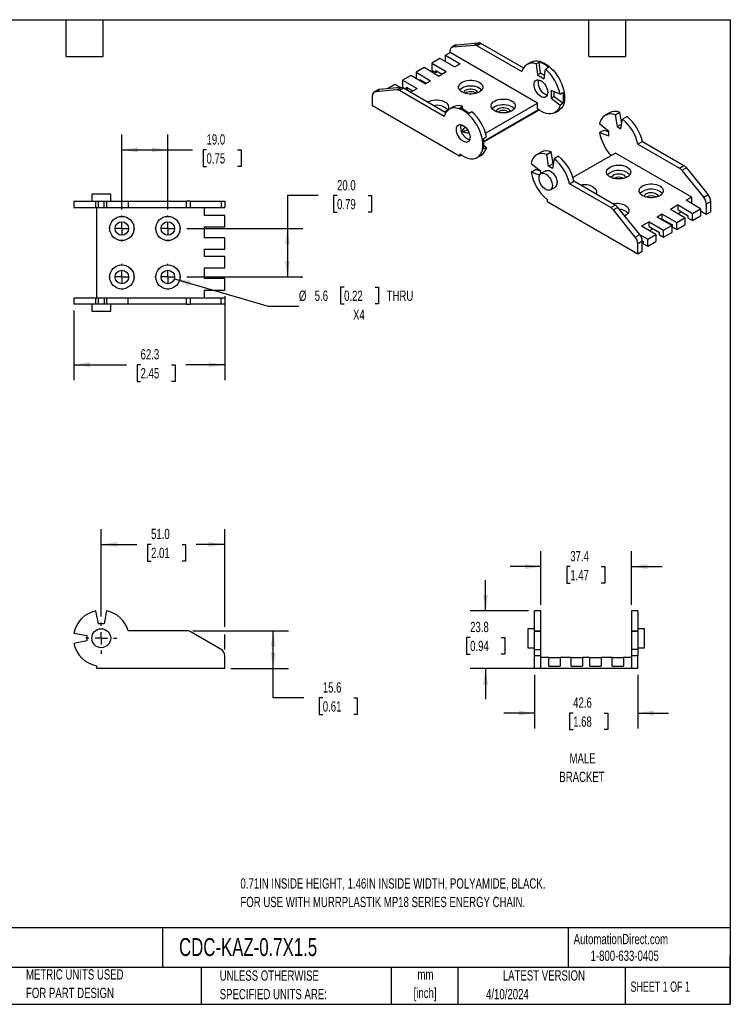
# Model space of a CAD drawing. Header units: millimetres. Extents: x 13 to 546, y 13 to 419.
# Tile 2 of 2: x 253 to 546, y 13 to 419. Entities that reach past the tile are written whole.
import ezdxf

# ---------------------------------------------------------------- set-up
doc = ezdxf.new("R2010")
doc.units = ezdxf.units.MM
doc.header["$LTSCALE"] = 2
doc.linetypes.add('CENTERX2', pattern=[20.32, 12.7, -2.54, 2.54, -2.54])
doc.layers.add('CENTER', color=40, linetype='CENTERX2')
doc.layers.add('DIMENSIONS', color=140, linetype='Continuous', lineweight=25)
doc.layers.add('TEXT', color=140, linetype='Continuous', lineweight=25)
doc.styles.add('SLDTEXTSTYLE0', font='TXT', dxfattribs={"width": 0.7})
doc.styles.add('SLDTEXTSTYLE1', font='TXT', dxfattribs={"width": 0.65})
doc.dimstyles.new('SLDDIMSTYLE0', dxfattribs={"dimtxt": 4.316016, "dimasz": 6.604, "dimexe": 0, "dimexo": 0.0625, "dimgap": 1.079004, "dimtad": 0, "dimtih": 1, "dimtoh": 1, "dimrnd": 1e-09, "dimzin": 12, "dimdsep": 46, "dimtxsty": 'SLDTEXTSTYLE0', "dimsah": 1, "dimcen": 0.09, "dimadec": 0, "dimazin": 3, "dimtfac": 1, "dimtofl": 0, "dimtmove": 0, "dimatfit": 3, "dimfxl": 0, "dimfrac": 2, "dimtolj": 1, "dimtzin": 12, "dimarcsym": 0})
doc.dimstyles.new('SLDDIMSTYLE1', dxfattribs={"dimtxt": 4.316016, "dimasz": 6.604, "dimexe": 0, "dimexo": 0.0625, "dimgap": 1.079004, "dimtad": 0, "dimtih": 1, "dimtoh": 1, "dimrnd": 1e-09, "dimzin": 4, "dimdsep": 46, "dimtxsty": 'SLDTEXTSTYLE0', "dimsah": 1, "dimcen": 0.09, "dimadec": 0, "dimazin": 1, "dimtfac": 1, "dimtofl": 0, "dimtmove": 0, "dimatfit": 3, "dimfxl": 0, "dimfrac": 2, "dimtolj": 1, "dimtzin": 12, "dimarcsym": 0})
doc.dimstyles.new('SLDDIMSTYLE2', dxfattribs={"dimtxt": 4.316016, "dimasz": 6.604, "dimexe": 0, "dimexo": 0.0625, "dimgap": 1.079004, "dimtad": 0, "dimtih": 1, "dimtoh": 1, "dimrnd": 1e-09, "dimzin": 12, "dimdsep": 46, "dimtxsty": 'SLDTEXTSTYLE0', "dimsah": 1, "dimcen": 0.09, "dimadec": 0, "dimazin": 3, "dimtfac": 1, "dimtmove": 0, "dimatfit": 0, "dimfxl": 0, "dimfrac": 2, "dimtolj": 1, "dimtzin": 12, "dimarcsym": 0})
doc.dimstyles.new('SLDDIMSTYLE4', dxfattribs={"dimtxt": 4.316016, "dimasz": 6.604, "dimexe": 0, "dimexo": 0.0625, "dimgap": 1.079004, "dimtad": 0, "dimtih": 1, "dimtoh": 1, "dimrnd": 1e-09, "dimzin": 12, "dimdsep": 46, "dimtxsty": 'SLDTEXTSTYLE0', "dimsah": 1, "dimcen": 0, "dimadec": 0, "dimazin": 3, "dimtfac": 1, "dimtofl": 0, "dimtmove": 0, "dimatfit": 3, "dimfxl": 0, "dimfrac": 2, "dimtolj": 1, "dimtzin": 12, "dimarcsym": 0})

# ---------------------------------------------------------------- blocks, each defined once
blk = doc.blocks.new('_D_1')
at = {"layer": 'DIMENSIONS'}
for p, q in [((324.1, 166.91), (363.65, 166.91)), ((357.3, 151.29), (357.3, 166.91)), ((339.84, 151.29), (363.65, 151.29)), ((357.3, 139.16), (357.3, 151.29)), ((370, 139.16), (357.3, 139.16)), ((377.78, 139.16), (376.33, 139.16)), ((376.33, 139.16), (376.33, 132.3)), ((390.6, 139.16), (392.05, 139.16)), ((392.05, 139.16), (392.05, 132.3)), ((376.33, 132.3), (377.78, 132.3)), ((392.05, 132.3), (390.6, 132.3))]:
    blk.add_line(p, q, dxfattribs=at)
for points in [[(357.3, 166.91), (356.28, 160.31), (358.31, 160.31)], [(357.3, 151.29), (358.31, 157.9), (356.28, 157.9)]]:
    blk.add_solid(points, dxfattribs=at)
at = {"layer": 'DIMENSIONS', "char_height": 4.233, "attachment_point": 1, "style": 'SLDTEXTSTYLE0'}
for s, insert in [('15.6', (377.78, 145.59)), ('0.61', (377.78, 137.76))]:
    blk.add_mtext(s, dxfattribs=dict(at, insert=insert))
blk = doc.blocks.new('_D_2')
at = {"layer": 'DIMENSIONS'}
for p, q in [((286.3, 172.77), (286.3, 208.88)), ((337.3, 168.44), (337.3, 208.88)), ((286.3, 202.53), (301, 202.53)), ((306.85, 202.53), (305.4, 202.53)), ((305.4, 202.53), (305.4, 195.67)), ((319.67, 202.53), (321.12, 202.53)), ((321.12, 202.53), (321.12, 195.67)), ((337.3, 202.53), (325.52, 202.53)), ((305.4, 195.67), (306.85, 195.67)), ((321.12, 195.67), (319.67, 195.67)), ((337.3, 159.1), (337.3, 165.39))]:
    blk.add_line(p, q, dxfattribs=at)
for points in [[(286.3, 202.53), (292.9, 201.52), (292.9, 203.55)], [(337.3, 202.53), (330.69, 203.55), (330.69, 201.52)]]:
    blk.add_solid(points, dxfattribs=at)
at = {"layer": 'DIMENSIONS', "char_height": 4.233, "attachment_point": 1, "style": 'SLDTEXTSTYLE0'}
for s, insert in [('51.0', (306.85, 208.96)), ('2.01', (306.85, 201.13))]:
    blk.add_mtext(s, dxfattribs=dict(at, insert=insert))
blk = doc.blocks.new('SW_CENTERMARKSYMBOL_1')
at = {"layer": 'CENTER', "color": 0}
for p, q in [((0, 5.08), (0, 6.44)), ((-5.08, 0), (-6.44, 0)), ((0, 0), (-2.54, 0)), ((0, 0), (0, 2.54)), ((0, 0), (0, -2.54)), ((0, 0), (2.54, 0)), ((5.08, 0), (6.44, 0)), ((0, -5.08), (0, -6.44))]:
    blk.add_line(p, q, dxfattribs=at)
blk = doc.blocks.new('_D_4')
at = {"layer": 'DIMENSIONS'}
for p, q in [((445.05, 175.09), (445.05, 187.79)), ((462.72, 175.09), (438.7, 175.09)), ((438.63, 164.13), (437.18, 164.13)), ((437.18, 164.13), (437.18, 157.27)), ((451.46, 164.13), (452.91, 164.13)), ((452.91, 164.13), (452.91, 157.27)), ((437.18, 157.27), (438.63, 157.27)), ((452.91, 157.27), (451.46, 157.27)), ((465.32, 151.29), (438.7, 151.29)), ((445.05, 151.29), (445.05, 138.59))]:
    blk.add_line(p, q, dxfattribs=at)
for points in [[(445.05, 175.09), (446.06, 181.69), (444.03, 181.69)], [(445.05, 151.29), (444.03, 144.69), (446.06, 144.69)]]:
    blk.add_solid(points, dxfattribs=at)
at = {"layer": 'DIMENSIONS', "char_height": 4.233, "attachment_point": 1, "style": 'SLDTEXTSTYLE0'}
for s, insert in [('23.8', (438.63, 170.56)), ('0.94', (438.63, 162.73))]:
    blk.add_mtext(s, dxfattribs=dict(at, insert=insert))
blk = doc.blocks.new('_D_5')
at = {"layer": 'DIMENSIONS'}
for p, q in [((467.86, 177.63), (467.86, 199.7)), ((505.26, 177.63), (505.26, 199.7)), ((467.86, 193.35), (455.16, 193.35)), ((479.99, 193.35), (478.54, 193.35)), ((478.54, 193.35), (478.54, 186.49)), ((492.81, 193.35), (494.26, 193.35)), ((494.26, 193.35), (494.26, 186.49)), ((505.26, 193.35), (517.96, 193.35)), ((478.54, 186.49), (479.99, 186.49)), ((494.26, 186.49), (492.81, 186.49))]:
    blk.add_line(p, q, dxfattribs=at)
for points in [[(467.86, 193.35), (461.25, 194.37), (461.25, 192.33)], [(505.26, 193.35), (511.86, 192.33), (511.86, 194.37)]]:
    blk.add_solid(points, dxfattribs=at)
at = {"layer": 'DIMENSIONS', "char_height": 4.233, "attachment_point": 1, "style": 'SLDTEXTSTYLE0'}
for s, insert in [('37.4', (479.99, 199.77)), ('1.47', (479.99, 191.95))]:
    blk.add_mtext(s, dxfattribs=dict(at, insert=insert))
blk = doc.blocks.new('_D_6')
at = {"layer": 'DIMENSIONS'}
for p, q in [((465.26, 148.75), (465.26, 126.57)), ((507.86, 148.75), (507.86, 126.57)), ((465.26, 132.92), (452.56, 132.92)), ((481.17, 132.92), (479.72, 132.92)), ((479.72, 132.92), (479.72, 126.06)), ((494, 132.92), (495.45, 132.92)), ((495.45, 132.92), (495.45, 126.06)), ((507.86, 132.92), (520.56, 132.92)), ((479.72, 126.06), (481.17, 126.06)), ((495.45, 126.06), (494, 126.06))]:
    blk.add_line(p, q, dxfattribs=at)
for points in [[(465.26, 132.92), (458.65, 133.93), (458.65, 131.9)], [(507.86, 132.92), (514.46, 131.9), (514.46, 133.93)]]:
    blk.add_solid(points, dxfattribs=at)
at = {"layer": 'DIMENSIONS', "char_height": 4.233, "attachment_point": 1, "style": 'SLDTEXTSTYLE0'}
for s, insert in [('42.6', (481.17, 139.34)), ('1.68', (481.17, 131.51))]:
    blk.add_mtext(s, dxfattribs=dict(at, insert=insert))
blk = doc.blocks.new('_D_10')
at = {"layer": 'DIMENSIONS'}
for p, q in [((294.8, 340.8), (294.8, 371.72)), ((313.8, 340.8), (313.8, 371.72)), ((294.8, 365.37), (313.8, 365.37)), ((313.8, 365.37), (323.91, 365.37)), ((329.76, 365.37), (328.31, 365.37)), ((328.31, 365.37), (328.31, 358.51)), ((342.59, 365.37), (344.04, 365.37)), ((344.04, 365.37), (344.04, 358.51)), ((328.31, 358.51), (329.76, 358.51)), ((344.04, 358.51), (342.59, 358.51))]:
    blk.add_line(p, q, dxfattribs=at)
for points in [[(294.8, 365.37), (301.4, 364.36), (301.4, 366.39)], [(313.8, 365.37), (307.19, 366.39), (307.19, 364.36)]]:
    blk.add_solid(points, dxfattribs=at)
at = {"layer": 'DIMENSIONS', "char_height": 4.233, "attachment_point": 1, "style": 'SLDTEXTSTYLE0'}
for s, insert in [('19.0', (329.76, 371.8)), ('0.75', (329.76, 363.97))]:
    blk.add_mtext(s, dxfattribs=dict(at, insert=insert))
blk = doc.blocks.new('_D_11')
at = {"layer": 'DIMENSIONS'}
for p, q in [((375.88, 346.47), (363.18, 346.47)), ((363.18, 346.47), (363.18, 332.92)), ((383.66, 346.47), (382.22, 346.47)), ((382.22, 346.47), (382.22, 339.61)), ((396.49, 346.47), (397.94, 346.47)), ((397.94, 346.47), (397.94, 339.61)), ((382.22, 339.61), (383.66, 339.61)), ((397.94, 339.61), (396.49, 339.61)), ((321.68, 332.92), (369.53, 332.92)), ((363.18, 332.92), (363.18, 312.92)), ((321.68, 312.92), (369.53, 312.92))]:
    blk.add_line(p, q, dxfattribs=at)
for points in [[(363.18, 332.92), (362.17, 326.32), (364.2, 326.32)], [(363.18, 312.92), (364.2, 319.53), (362.17, 319.53)]]:
    blk.add_solid(points, dxfattribs=at)
at = {"layer": 'DIMENSIONS', "char_height": 4.233, "attachment_point": 1, "style": 'SLDTEXTSTYLE0'}
for s, insert in [('20.0', (383.66, 352.89)), ('0.79', (383.66, 345.06))]:
    blk.add_mtext(s, dxfattribs=dict(at, insert=insert))
blk = doc.blocks.new('_D_15')
at = {"layer": 'DIMENSIONS'}
for p, q in [((337.3, 304.98), (337.3, 270.34)), ((275, 299.08), (275, 270.34)), ((275, 276.69), (296.67, 276.69)), ((302.52, 276.69), (301.07, 276.69)), ((301.07, 276.69), (301.07, 269.83)), ((315.34, 276.69), (316.79, 276.69)), ((316.79, 276.69), (316.79, 269.83)), ((337.3, 276.69), (321.19, 276.69)), ((301.07, 269.83), (302.52, 269.83)), ((316.79, 269.83), (315.34, 269.83))]:
    blk.add_line(p, q, dxfattribs=at)
for points in [[(275, 276.69), (281.6, 275.67), (281.6, 277.7)], [(337.3, 276.69), (330.69, 277.7), (330.69, 275.67)]]:
    blk.add_solid(points, dxfattribs=at)
at = {"layer": 'DIMENSIONS', "char_height": 4.233, "attachment_point": 1, "style": 'SLDTEXTSTYLE0'}
for s, insert in [('62.3', (302.52, 283.11)), ('2.45', (302.52, 275.28))]:
    blk.add_mtext(s, dxfattribs=dict(at, insert=insert))
blk = doc.blocks.new('_D_16')
at = {"layer": 'DIMENSIONS'}
for p, q in [((316.48, 312.14), (355.23, 300.86)), ((386.58, 308.68), (385.13, 308.68)), ((385.13, 308.68), (385.13, 301.82)), ((399.4, 308.68), (400.85, 308.68)), ((400.85, 308.68), (400.85, 301.82)), ((355.23, 300.86), (367.93, 300.86)), ((385.13, 301.82), (386.58, 301.82)), ((400.85, 301.82), (399.4, 301.82))]:
    blk.add_line(p, q, dxfattribs=at)
blk.add_solid([(316.48, 312.14), (322.54, 309.32), (323.11, 311.27)], dxfattribs=at)
at = {"layer": 'DIMENSIONS', "char_height": 4.233, "attachment_point": 1, "style": 'SLDTEXTSTYLE0'}
for s, insert in [('%%c', (367.93, 307.28)), ('5.6', (374.44, 307.28)), ('0.22', (386.58, 307.28)), ('THRU', (404.15, 307.28)), ('X4', (390.27, 299.45))]:
    blk.add_mtext(s, dxfattribs=dict(at, insert=insert))
blk = doc.blocks.new('SW_CENTERMARKSYMBOL_6')
at = {"layer": 'CENTER', "color": 0}
for p, q in [((0, 5.08), (0, 5.34)), ((-5.08, 0), (-5.34, 0)), ((0, 0), (-2.54, 0)), ((0, 0), (0, 2.54)), ((0, 0), (0, -2.54)), ((0, 0), (2.54, 0)), ((5.08, 0), (5.34, 0)), ((0, -5.08), (0, -5.34))]:
    blk.add_line(p, q, dxfattribs=at)
blk = doc.blocks.new('SW_CENTERMARKSYMBOL_7')
at = {"layer": 'CENTER', "color": 0}
for p, q in [((0, 5.08), (0, 5.34)), ((-5.08, 0), (-5.34, 0)), ((0, 0), (-2.54, 0)), ((0, 0), (0, 2.54)), ((0, 0), (0, -2.54)), ((0, 0), (2.54, 0)), ((5.08, 0), (5.34, 0)), ((0, -5.08), (0, -5.34))]:
    blk.add_line(p, q, dxfattribs=at)
blk = doc.blocks.new('SW_CENTERMARKSYMBOL_8')
at = {"layer": 'CENTER', "color": 0}
for p, q in [((0, 5.08), (0, 5.34)), ((-5.08, 0), (-5.34, 0)), ((0, 0), (-2.54, 0)), ((0, 0), (0, 2.54)), ((0, 0), (0, -2.54)), ((0, 0), (2.54, 0)), ((5.08, 0), (5.34, 0)), ((0, -5.08), (0, -5.34))]:
    blk.add_line(p, q, dxfattribs=at)
blk = doc.blocks.new('SW_CENTERMARKSYMBOL_9')
at = {"layer": 'CENTER', "color": 0}
for p, q in [((0, 5.08), (0, 5.34)), ((-5.08, 0), (-5.34, 0)), ((0, 0), (-2.54, 0)), ((0, 0), (0, 2.54)), ((0, 0), (0, -2.54)), ((0, 0), (2.54, 0)), ((5.08, 0), (5.34, 0)), ((0, -5.08), (0, -5.34))]:
    blk.add_line(p, q, dxfattribs=at)

msp = doc.modelspace()

# ---------------------------------------------------------------- linework, layer by layer
for p, q in [((432.676, 408.655), (431.014, 407.696)), ((431.453, 407.832), (433.115, 408.791)), ((431.453, 407.832), (440.435, 408.635)), ((433.115, 408.791), (442.097, 409.594)), ((440.435, 408.635), (442.097, 409.594)), ((443.158, 409.31), (441.496, 408.351)), ((441.496, 408.351), (460.02, 397.657)), ((443.158, 409.31), (460.672, 399.199)), ((426.115, 403.063), (422.791, 401.144)), ((432.125, 399.593), (426.115, 403.063)), ((428.448, 404.41), (430.393, 405.532)), ((428.448, 404.41), (434.459, 400.94)), ((428.448, 401.716), (428.448, 404.41)), ((430.393, 405.532), (430.393, 406.323)), ((466.455, 384.714), (430.393, 405.532)), ((419.609, 399.307), (416.286, 397.389)), ((425.62, 395.837), (419.609, 399.307)), ((422.791, 401.144), (428.802, 397.674)), ((422.791, 401.144), (422.791, 398.205)), ((432.125, 399.593), (434.459, 400.94)), ((463.782, 401.594), (462.12, 400.634)), ((465.925, 400.915), (467.162, 401.629)), ((465.925, 400.915), (466.49, 396.288)), ((467.728, 397.003), (467.162, 401.629)), ((469.248, 394.696), (469.814, 398.67)), ((471.051, 399.384), (469.814, 398.67)), ((414.094, 396.123), (410.77, 394.205)), ((420.104, 392.653), (414.094, 396.123)), ((416.286, 397.389), (422.296, 393.919)), ((416.286, 397.389), (416.286, 394.858)), ((417.912, 394.408), (420.528, 392.898)), ((417.912, 393.919), (417.912, 394.408)), ((422.791, 398.205), (424.418, 397.266)), ((424.418, 398.164), (427.034, 396.654)), ((424.418, 397.266), (424.418, 398.164)), ((424.418, 397.266), (425.196, 397.715)), ((425.62, 395.837), (428.802, 397.674)), ((467.728, 397.003), (466.49, 396.288)), ((466.49, 396.288), (469.248, 394.696)), ((469.436, 396.017), (467.728, 397.003)), ((399.386, 389.32), (401.048, 390.279)), ((410.03, 391.082), (401.048, 390.279)), ((407.588, 392.368), (404.506, 390.588)), ((409.844, 391.066), (407.588, 392.368)), ((408.368, 390.123), (410.03, 391.082)), ((411.09, 390.798), (409.429, 389.839)), ((410.77, 394.205), (416.781, 390.735)), ((410.77, 394.205), (410.77, 391.265)), ((410.77, 391.265), (412.397, 390.326)), ((428.604, 380.687), (411.09, 390.798)), ((412.397, 391.224), (415.013, 389.714)), ((412.397, 390.326), (412.397, 391.224)), ((412.397, 390.326), (413.175, 390.775)), ((413.99, 389.124), (416.781, 390.735)), ((418.266, 393.715), (418.69, 393.959)), ((420.104, 392.653), (422.296, 393.919)), ((398.325, 383.509), (398.325, 387.811)), ((400.609, 390.143), (398.947, 389.184)), ((408.368, 390.123), (399.386, 389.32)), ((427.952, 379.145), (409.429, 389.839)), ((475.765, 388.362), (472.041, 389.859)), ((472.041, 389.859), (472.041, 386.674)), ((472.041, 386.674), (473.279, 387.388)), ((472.041, 386.674), (475.765, 383.871)), ((473.279, 387.388), (473.279, 389.361)), ((473.279, 387.388), (477.003, 384.585)), ((475.765, 388.362), (477.003, 389.076)), ((434.034, 362.895), (398.325, 383.509)), ((431.714, 383.082), (430.053, 382.122)), ((434.282, 382.648), (435.519, 383.362)), ((435.674, 382.095), (435.519, 383.362)), ((444.993, 372.324), (466.455, 384.714)), ((466.455, 382.244), (466.455, 384.714)), ((477.003, 384.585), (475.765, 383.871)), ((439.408, 381.117), (438.171, 380.403)), ((466.933, 381.887), (444.304, 368.824)), ((444.318, 368.663), (467.066, 381.794)), ((473.619, 380.715), (475.281, 381.674)), ((496.202, 380.714), (494.364, 379.653)), ((498.558, 379.808), (500.396, 380.869)), ((498.558, 379.808), (499.318, 374.97)), ((500.396, 380.869), (501.156, 376.031)), ((500.909, 374.051), (501.631, 378.042)), ((503.47, 379.103), (501.631, 378.042)), ((495.941, 373.02), (492.125, 376.058)), ((499.318, 374.97), (501.156, 376.031)), ((499.318, 374.97), (500.909, 374.051)), ((501.156, 376.031), (501.257, 375.973)), ((444.122, 370.095), (445.36, 370.809)), ((492.132, 372.504), (493.97, 373.566)), ((492.132, 372.504), (495.941, 371.183)), ((493.97, 373.566), (495.941, 372.882)), ((495.941, 371.183), (495.941, 373.02)), ((445.36, 366.318), (444.122, 365.604)), ((445.36, 366.318), (444.339, 367.086)), ((509.778, 368.784), (507.94, 367.723)), ((507.94, 367.723), (525.049, 357.846)), ((509.778, 368.784), (526.888, 358.907)), ((434.284, 362.87), (434.998, 363.282)), ((434.388, 363.732), (434.388, 363.099)), ((434.866, 363.375), (434.388, 363.099)), ((441.552, 362.203), (443.213, 363.162)), ((467.918, 364.386), (466.08, 363.324)), ((470.274, 363.48), (472.112, 364.541)), ((471.034, 358.642), (470.274, 363.48)), ((472.872, 359.703), (472.112, 364.541)), ((473.347, 361.714), (472.625, 357.723)), ((475.185, 362.775), (473.347, 361.714)), ((498.699, 364.059), (481.112, 353.906)), ((530.165, 345.894), (498.699, 364.059)), ((463.84, 359.729), (467.657, 356.692)), ((471.034, 358.642), (472.872, 359.703)), ((472.625, 357.723), (471.034, 358.642)), ((472.972, 359.645), (472.872, 359.703)), ((525.049, 357.846), (526.888, 358.907)), ((527.948, 357.967), (526.11, 356.906)), ((527.948, 357.967), (536.954, 346.764)), ((463.848, 356.176), (465.686, 357.237)), ((467.329, 354.969), (463.848, 356.176)), ((467.657, 356.554), (465.686, 357.237)), ((467.657, 356.692), (467.657, 355.42)), ((469.879, 356.742), (467.899, 355.599)), ((497.992, 353.608), (497.948, 353.582)), ((526.11, 356.906), (535.115, 345.703)), ((471.799, 348.844), (473.779, 349.987)), ((479.656, 351.395), (481.494, 352.456)), ((496.765, 341.518), (479.656, 351.395)), ((498.603, 342.579), (481.494, 352.456)), ((282.396, 347.024), (282.396, 344.224)), ((290.196, 347.024), (282.396, 347.024)), ((290.196, 344.224), (290.196, 347.024)), ((511.427, 345.852), (511.383, 345.826)), ((530.165, 345.894), (527.832, 344.547)), ((530.165, 343.2), (530.165, 345.894)), ((536.954, 346.764), (535.115, 345.703)), ((274.998, 344.224), (274.998, 341.624)), ((274.998, 344.224), (284.096, 344.224)), ((274.998, 341.624), (284.096, 341.624)), ((284.096, 341.624), (284.096, 344.224)), ((284.096, 344.224), (285.171, 344.224)), ((284.096, 341.624), (285.171, 341.624)), ((284.296, 341.624), (284.296, 304.224)), ((285.171, 341.624), (285.171, 344.224)), ((285.171, 344.224), (287.421, 344.224)), ((285.171, 341.624), (287.421, 341.624)), ((287.421, 341.624), (287.421, 344.224)), ((287.421, 344.224), (288.443, 344.224)), ((287.421, 341.624), (288.443, 341.624)), ((288.443, 344.224), (288.443, 341.624)), ((288.443, 344.224), (297.365, 344.224)), ((288.443, 341.624), (297.365, 341.624)), ((297.365, 344.224), (297.365, 341.624)), ((297.365, 344.224), (321.561, 344.224)), ((297.365, 341.624), (321.561, 341.624)), ((321.561, 341.624), (321.561, 344.224)), ((323.061, 344.224), (321.561, 344.224)), ((321.561, 341.624), (323.061, 341.624)), ((323.061, 344.224), (323.061, 341.624)), ((323.061, 344.224), (335.796, 344.224)), ((323.061, 341.624), (335.796, 341.624)), ((328.796, 341.624), (328.796, 338.324)), ((335.796, 344.224), (335.796, 341.624)), ((335.796, 344.224), (337.296, 344.224)), ((335.796, 341.624), (337.296, 341.624)), ((337.296, 344.224), (337.296, 341.624)), ((470.415, 344.934), (470.415, 344.383)), ((507.892, 322.34), (470.768, 343.77)), ((496.765, 341.518), (498.603, 342.579)), ((499.664, 341.639), (497.826, 340.577)), ((508.669, 330.436), (499.664, 341.639)), ((524.509, 342.628), (521.327, 340.791)), ((524.509, 342.628), (530.519, 339.158)), ((524.509, 340.587), (524.509, 342.628)), ((533.842, 341.077), (527.832, 344.547)), ((538.014, 344.031), (536.176, 342.969)), ((536.176, 342.969), (536.176, 338.668)), ((538.014, 339.729), (538.014, 344.031)), ((337.296, 338.324), (328.796, 338.324)), ((337.296, 333.624), (337.296, 338.324)), ((506.831, 329.375), (497.826, 340.577)), ((518.003, 338.873), (515.882, 337.648)), ((521.892, 334.178), (515.882, 337.648)), ((518.003, 338.873), (524.014, 335.403)), ((518.003, 336.831), (518.003, 338.873)), ((527.337, 337.321), (521.327, 340.791)), ((524.014, 335.403), (527.337, 337.321)), ((524.509, 340.587), (528.751, 338.137)), ((525.994, 339.729), (524.58, 338.913)), ((527.337, 337.321), (527.337, 334.382)), ((528.751, 337.239), (528.751, 338.137)), ((530.519, 339.158), (533.842, 341.077)), ((530.519, 336.219), (530.519, 339.158)), ((530.519, 336.219), (533.842, 338.137)), ((533.842, 341.077), (533.842, 338.137)), ((536.176, 338.668), (533.842, 340.015)), ((538.014, 339.729), (536.176, 338.668)), ((328.796, 333.624), (337.296, 333.624)), ((328.796, 333.624), (328.796, 329.124)), ((512.558, 335.729), (509.377, 333.892)), ((515.387, 330.423), (509.377, 333.892)), ((512.558, 335.729), (518.569, 332.26)), ((512.558, 333.688), (512.558, 335.729)), ((512.558, 333.688), (516.801, 331.239)), ((518.003, 336.831), (522.246, 334.382)), ((518.569, 332.26), (521.892, 334.178)), ((519.488, 335.974), (519.135, 335.77)), ((521.892, 334.178), (521.892, 331.239)), ((522.246, 333.484), (522.246, 334.382)), ((522.246, 333.484), (524.014, 332.463)), ((524.014, 332.463), (524.014, 335.403)), ((524.014, 332.463), (527.337, 334.382)), ((528.751, 337.239), (530.519, 336.219)), ((506.831, 329.375), (508.669, 330.436)), ((508.628, 330.487), (512.064, 328.504)), ((512.064, 328.504), (515.387, 330.423)), ((514.044, 332.831), (512.63, 332.014)), ((515.387, 330.423), (515.387, 327.483)), ((516.801, 330.341), (516.801, 331.239)), ((516.801, 330.341), (518.569, 329.32)), ((518.569, 329.32), (518.569, 332.26)), ((518.569, 329.32), (521.892, 331.239)), ((337.296, 329.124), (328.796, 329.124)), ((337.296, 324.424), (337.296, 329.124)), ((509.73, 327.703), (507.892, 326.641)), ((507.892, 322.34), (507.892, 326.641)), ((509.728, 327.811), (510.296, 327.483)), ((509.73, 323.401), (509.73, 327.703)), ((510.296, 326.585), (510.296, 327.483)), ((510.296, 326.585), (512.064, 325.565)), ((512.064, 325.565), (512.064, 328.504)), ((512.064, 325.565), (515.387, 327.483)), ((328.796, 324.424), (337.296, 324.424)), ((328.796, 324.424), (328.796, 321.424)), ((337.296, 321.424), (328.796, 321.424)), ((337.296, 316.724), (337.296, 321.424)), ((509.73, 323.401), (507.892, 322.34)), ((328.796, 316.724), (337.296, 316.724)), ((328.796, 316.724), (328.796, 312.224)), ((337.296, 312.224), (328.796, 312.224)), ((337.296, 307.524), (337.296, 312.224)), ((328.796, 307.524), (337.296, 307.524)), ((328.796, 307.524), (328.796, 304.224)), ((274.998, 304.224), (274.998, 301.624)), ((284.096, 304.224), (274.998, 304.224)), ((284.096, 301.624), (274.998, 301.624)), ((282.396, 301.624), (282.396, 298.824)), ((284.096, 301.624), (284.096, 304.224)), ((285.171, 304.224), (284.096, 304.224)), ((285.171, 301.624), (284.096, 301.624)), ((285.171, 301.624), (285.171, 304.224)), ((287.421, 304.224), (285.171, 304.224)), ((287.421, 301.624), (285.171, 301.624)), ((287.421, 304.224), (287.421, 301.624)), ((288.443, 304.224), (287.421, 304.224)), ((288.443, 301.624), (287.421, 301.624)), ((288.443, 304.224), (288.443, 301.624)), ((297.365, 304.224), (288.443, 304.224)), ((297.365, 301.624), (288.443, 301.624)), ((290.196, 298.824), (290.196, 301.624)), ((297.365, 301.624), (297.365, 304.224)), ((321.561, 304.224), (297.365, 304.224)), ((321.561, 301.624), (297.365, 301.624)), ((321.561, 301.624), (321.561, 304.224)), ((323.061, 304.224), (321.561, 304.224)), ((321.561, 301.624), (323.061, 301.624)), ((323.061, 304.224), (323.061, 301.624)), ((335.796, 304.224), (323.061, 304.224)), ((335.796, 301.624), (323.061, 301.624)), ((335.796, 301.624), (335.796, 304.224)), ((337.296, 304.224), (335.796, 304.224)), ((337.296, 301.624), (335.796, 301.624)), ((337.296, 304.224), (337.296, 301.624)), ((282.396, 298.824), (290.196, 298.824)), ((285.171, 169.693), (284.096, 175.08)), ((288.443, 175.091), (287.421, 169.693)), ((467.858, 175.091), (465.258, 175.091)), ((465.258, 166.913), (465.258, 175.091)), ((467.858, 166.913), (467.858, 175.091)), ((507.858, 175.091), (505.258, 175.091)), ((505.258, 175.091), (505.258, 166.913)), ((507.858, 175.091), (507.858, 166.913)), ((287.421, 169.693), (285.171, 169.693)), ((321.561, 166.913), (297.365, 166.913)), ((465.258, 167.693), (462.458, 167.693)), ((462.458, 167.693), (462.458, 163.793)), ((465.258, 166.913), (467.858, 166.913)), ((465.258, 166.913), (465.258, 166.511)), ((467.858, 166.511), (467.858, 166.913)), ((505.258, 166.913), (507.858, 166.913)), ((505.258, 166.913), (505.258, 166.511)), ((510.658, 167.693), (507.858, 167.693)), ((507.858, 166.511), (507.858, 166.913)), ((510.658, 159.893), (510.658, 167.693)), ((274.998, 165.939), (280.396, 164.918)), ((280.396, 162.668), (275.009, 161.593)), ((280.396, 164.918), (280.396, 162.668)), ((335.796, 159.159), (323.061, 166.511)), ((462.458, 163.793), (462.458, 159.893)), ((467.858, 166.511), (465.258, 166.511)), ((465.258, 159.159), (465.258, 166.511)), ((467.858, 159.159), (467.858, 166.511)), ((507.858, 166.511), (505.258, 166.511)), ((505.258, 166.511), (505.258, 159.159)), ((507.858, 166.511), (507.858, 159.159)), ((462.458, 159.893), (465.258, 159.893)), ((465.258, 159.159), (467.858, 159.159)), ((465.258, 156.561), (465.258, 159.159)), ((467.858, 156.561), (467.858, 159.159)), ((507.858, 159.159), (505.258, 159.159)), ((505.258, 159.159), (505.258, 156.561)), ((507.858, 159.893), (510.658, 159.893)), ((507.858, 159.159), (507.858, 156.561)), ((337.296, 151.293), (337.296, 156.561)), ((467.858, 156.561), (465.258, 156.561)), ((465.258, 151.293), (465.258, 156.561)), ((467.858, 151.293), (467.858, 156.561)), ((471.158, 155.893), (467.858, 155.893)), ((471.158, 152.293), (471.158, 155.893)), ((471.158, 155.893), (475.858, 155.893)), ((475.858, 155.893), (475.858, 152.293)), ((480.358, 155.893), (475.858, 155.893)), ((480.358, 152.293), (480.358, 155.893)), ((480.358, 155.893), (485.058, 155.893)), ((485.058, 155.893), (485.058, 152.293)), ((488.058, 155.893), (485.058, 155.893)), ((488.058, 152.293), (488.058, 155.893)), ((488.058, 155.893), (492.758, 155.893)), ((492.758, 155.893), (492.758, 152.293)), ((497.258, 155.893), (492.758, 155.893)), ((497.258, 152.293), (497.258, 155.893)), ((497.258, 155.893), (501.958, 155.893)), ((501.958, 155.893), (501.958, 152.293)), ((505.258, 155.893), (501.958, 155.893)), ((505.258, 156.561), (505.258, 151.293)), ((507.858, 156.561), (505.258, 156.561)), ((507.858, 151.293), (507.858, 156.561)), ((284.296, 152.468), (284.296, 151.793)), ((337.296, 151.293), (284.796, 151.293)), ((467.858, 151.293), (465.258, 151.293)), ((505.258, 151.293), (467.858, 151.293)), ((471.158, 152.293), (475.858, 152.293)), ((480.358, 152.293), (485.058, 152.293)), ((488.058, 152.293), (492.758, 152.293)), ((497.258, 152.293), (501.958, 152.293)), ((507.858, 151.293), (505.258, 151.293))]:
    msp.add_line(p, q)
at = {"flags": 128}
for points in [[(432.676, 408.655), (432.884, 408.746), (433.115, 408.791)], [(463.782, 401.594), (464.115, 401.765), (464.851, 402.015), (465.649, 402.126), (466.499, 402.097), (467.389, 401.929), (468.308, 401.623), (469.244, 401.184), (470.183, 400.618), (471.113, 399.932), (472.022, 399.135), (472.898, 398.237), (473.729, 397.252), (474.505, 396.192), (475.213, 395.071), (475.846, 393.904), (476.395, 392.707), (476.852, 391.495), (477.211, 390.286), (477.468, 389.094), (477.619, 387.936), (477.662, 386.828), (477.597, 385.784), (477.424, 384.817), (477.145, 383.942), (476.765, 383.17), (476.289, 382.51), (475.722, 381.972), (475.281, 381.674)], [(465.041, 392.308), (465.095, 392.913), (465.256, 393.433), (465.518, 393.847), (465.869, 394.139), (466.298, 394.298), (466.787, 394.317), (467.318, 394.197), (467.869, 393.941), (468.421, 393.56), (468.952, 393.067), (469.441, 392.483), (469.869, 391.83), (470.221, 391.132), (470.482, 390.416), (470.643, 389.71), (470.698, 389.042), (470.643, 388.436), (470.482, 387.916), (470.221, 387.503), (469.869, 387.211), (469.441, 387.052), (468.952, 387.032), (468.421, 387.153), (467.869, 387.409), (467.318, 387.79), (466.787, 388.282), (466.298, 388.866), (465.869, 389.52), (465.518, 390.218), (465.256, 390.933), (465.095, 391.639), (465.041, 392.308)], [(466.881, 394.306), (466.757, 393.873), (466.703, 393.267)], [(401.048, 390.279), (400.817, 390.234), (400.609, 390.143)], [(435.342, 389.204), (434.782, 389.59), (434.346, 390.025), (434.048, 390.498), (433.897, 390.994), (433.897, 391.497), (434.048, 391.992), (434.346, 392.465), (434.782, 392.901), (435.342, 393.286), (436.01, 393.61), (436.765, 393.861), (437.584, 394.033), (438.442, 394.121), (439.314, 394.121), (440.172, 394.033), (440.991, 393.861), (441.746, 393.61), (442.413, 393.286), (442.974, 392.901), (443.41, 392.465), (443.708, 391.992), (443.859, 391.497), (443.859, 390.994), (443.708, 390.498), (443.41, 390.025), (442.974, 389.59), (442.413, 389.204), (441.746, 388.881), (440.991, 388.629), (440.172, 388.457), (439.314, 388.37), (438.442, 388.37), (437.584, 388.457), (436.765, 388.629), (436.01, 388.881), (435.342, 389.204)], [(434.287, 390.102), (434.346, 390.179), (434.782, 390.614), (435.342, 391), (436.01, 391.323), (436.765, 391.575), (437.584, 391.747), (438.442, 391.834), (439.314, 391.834), (440.172, 391.747), (440.991, 391.575), (441.746, 391.323), (442.413, 391), (442.974, 390.614), (443.41, 390.179), (443.469, 390.102)], [(436.084, 388.851), (436.079, 389.006), (436.173, 389.377), (436.413, 389.726), (436.786, 390.033), (437.272, 390.283), (437.844, 390.461), (438.472, 390.558), (439.122, 390.569), (439.759, 390.493), (440.348, 390.335), (440.858, 390.102)], [(448.777, 381.448), (448.217, 381.834), (447.781, 382.269), (447.483, 382.742), (447.332, 383.238), (447.332, 383.741), (447.483, 384.236), (447.781, 384.709), (448.217, 385.145), (448.777, 385.53), (449.445, 385.854), (450.2, 386.105), (451.019, 386.277), (451.877, 386.365), (452.749, 386.365), (453.607, 386.277), (454.426, 386.105), (455.181, 385.854), (455.849, 385.53), (456.409, 385.145), (456.845, 384.709), (457.143, 384.236), (457.294, 383.741), (457.294, 383.238), (457.143, 382.742), (456.845, 382.269), (456.409, 381.834), (455.849, 381.448), (455.181, 381.125), (454.426, 380.873), (453.607, 380.701), (452.749, 380.614), (451.877, 380.614), (451.019, 380.701), (450.2, 380.873), (449.445, 381.125), (448.777, 381.448)], [(421.064, 385.04), (421.2, 385.122), (421.868, 385.445), (422.623, 385.697), (423.442, 385.869), (424.3, 385.956), (425.172, 385.956), (426.03, 385.869), (426.849, 385.697), (427.604, 385.445), (428.271, 385.122), (428.832, 384.737), (429.267, 384.301), (429.565, 383.828), (429.717, 383.333), (429.717, 382.829), (429.565, 382.334), (429.267, 381.861), (428.832, 381.425), (428.271, 381.04), (428.13, 380.961)], [(425.85, 382.278), (426.206, 382.17), (426.716, 381.938)], [(434.388, 363.732), (435.321, 363.067), (436.26, 362.523), (437.193, 362.108), (438.108, 361.827), (438.992, 361.684), (439.833, 361.68), (440.621, 361.817), (441.344, 362.092), (441.993, 362.501), (442.56, 363.039), (443.036, 363.698), (443.416, 364.471), (443.695, 365.346), (443.868, 366.312), (443.933, 367.357), (443.89, 368.465), (443.739, 369.623), (443.482, 370.814), (443.123, 372.024), (442.666, 373.236), (442.117, 374.433), (441.484, 375.6), (440.776, 376.721), (440, 377.781), (439.169, 378.766), (438.293, 379.663), (437.384, 380.46), (436.454, 381.147), (435.515, 381.713), (434.579, 382.152), (433.66, 382.458), (432.77, 382.626), (431.92, 382.655), (431.122, 382.544), (430.386, 382.294), (429.723, 381.909), (429.141, 381.394), (428.647, 380.756), (428.249, 380.003), (427.952, 379.145)], [(447.722, 382.346), (447.781, 382.423), (448.217, 382.859), (448.777, 383.244), (449.445, 383.567), (450.2, 383.819), (451.019, 383.991), (451.877, 384.078), (452.749, 384.078), (453.607, 383.991), (454.426, 383.819), (455.181, 383.567), (455.849, 383.244), (456.409, 382.859), (456.845, 382.423), (456.904, 382.346)], [(449.519, 381.095), (449.514, 381.25), (449.608, 381.621), (449.848, 381.97), (450.221, 382.278), (450.707, 382.527), (451.279, 382.705), (451.907, 382.802), (452.557, 382.813), (453.194, 382.737), (453.783, 382.579), (454.293, 382.346)], [(475.765, 383.871), (475.488, 382.994), (475.109, 382.219), (474.633, 381.557), (474.066, 381.017), (473.417, 380.607), (472.694, 380.331), (471.906, 380.193), (471.064, 380.195), (470.179, 380.338), (469.264, 380.619), (468.329, 381.034), (467.389, 381.578), (466.455, 382.244)], [(426.716, 381.938), (427.119, 381.643), (427.305, 381.438)], [(438.63, 370.53), (438.576, 369.924), (438.415, 369.404), (438.154, 368.99), (437.802, 368.699), (437.373, 368.54), (436.884, 368.52), (436.354, 368.641), (435.802, 368.897), (435.25, 369.278), (434.72, 369.77), (434.231, 370.354), (433.802, 371.008), (433.45, 371.706), (433.189, 372.421), (433.028, 373.127), (432.974, 373.795), (433.028, 374.401), (433.189, 374.921), (433.45, 375.335), (433.802, 375.627), (434.231, 375.786), (434.72, 375.805), (435.25, 375.685), (435.802, 375.429), (436.354, 375.048), (436.884, 374.555), (437.373, 373.971), (437.802, 373.318), (438.154, 372.62), (438.415, 371.904), (438.576, 371.198), (438.63, 370.53)], [(434.651, 375.089), (435.303, 375.403), (435.627, 375.524)], [(503.508, 358.262), (504.068, 357.877), (504.504, 357.441), (504.802, 356.968), (504.953, 356.473), (504.953, 355.97), (504.802, 355.474), (504.504, 355.001), (504.068, 354.566), (503.508, 354.18), (502.84, 353.857), (502.085, 353.605), (501.266, 353.433), (500.408, 353.346), (499.536, 353.346), (498.678, 353.433), (497.859, 353.605), (497.104, 353.857), (496.436, 354.18), (495.876, 354.566), (495.44, 355.001), (495.142, 355.474), (494.991, 355.97), (494.991, 356.473), (495.142, 356.968), (495.44, 357.441), (495.876, 357.877), (496.436, 358.262), (497.104, 358.586), (497.859, 358.837), (498.678, 359.009), (499.536, 359.097), (500.408, 359.097), (501.266, 359.009), (502.085, 358.837), (502.84, 358.586), (503.508, 358.262)], [(472.607, 350.63), (472.554, 350.039), (472.397, 349.532), (472.142, 349.129), (471.799, 348.844), (471.381, 348.69), (470.905, 348.671), (470.387, 348.788), (469.849, 349.037), (469.311, 349.409), (468.794, 349.889), (468.317, 350.459), (467.899, 351.096), (467.556, 351.776), (467.301, 352.474), (467.145, 353.162), (467.092, 353.814), (467.145, 354.405), (467.301, 354.911), (467.556, 355.315), (467.899, 355.599), (468.317, 355.754), (468.794, 355.773), (469.311, 355.656), (469.849, 355.406), (470.387, 355.035), (470.905, 354.555), (471.381, 353.985), (471.799, 353.348), (472.142, 352.667), (472.397, 351.97), (472.554, 351.282), (472.607, 350.63)], [(469.879, 356.742), (470.297, 356.897), (470.774, 356.916), (471.291, 356.799), (471.829, 356.549), (472.367, 356.178), (472.884, 355.698), (473.361, 355.128), (473.779, 354.491), (474.122, 353.81), (474.377, 353.113), (474.534, 352.425), (474.587, 351.773)], [(497.992, 355.078), (498.502, 355.311), (499.091, 355.469), (499.728, 355.545), (500.378, 355.534), (501.006, 355.437), (501.578, 355.259), (502.064, 355.01), (502.437, 354.702), (502.677, 354.353), (502.771, 353.982), (502.766, 353.827)], [(489.365, 350.098), (489.926, 349.713), (490.361, 349.277), (490.659, 348.804), (490.811, 348.309), (490.811, 347.806), (490.659, 347.31), (490.603, 347.198)], [(516.943, 350.506), (517.503, 350.121), (517.939, 349.685), (518.237, 349.212), (518.388, 348.717), (518.388, 348.214), (518.237, 347.718), (517.939, 347.246), (517.503, 346.81), (516.943, 346.424), (516.275, 346.101), (515.52, 345.849), (514.701, 345.677), (513.843, 345.59), (512.971, 345.59), (512.113, 345.677), (511.294, 345.849), (510.539, 346.101), (509.871, 346.424), (509.311, 346.81), (508.875, 347.246), (508.577, 347.718), (508.426, 348.214), (508.426, 348.717), (508.577, 349.212), (508.875, 349.685), (509.311, 350.121), (509.871, 350.506), (510.539, 350.83), (511.294, 351.081), (512.113, 351.253), (512.971, 351.341), (513.843, 351.341), (514.701, 351.253), (515.52, 351.081), (516.275, 350.83), (516.943, 350.506)], [(511.427, 347.322), (511.937, 347.555), (512.526, 347.713), (513.163, 347.789), (513.813, 347.778), (514.441, 347.681), (515.013, 347.503), (515.499, 347.254), (515.872, 346.946), (516.112, 346.597), (516.206, 346.226), (516.201, 346.072)], [(502.8, 342.342), (503.361, 341.957), (503.796, 341.521), (504.095, 341.048), (504.246, 340.553), (504.246, 340.05), (504.095, 339.554), (503.796, 339.081), (503.361, 338.646), (502.8, 338.26), (502.506, 338.103)]]:
    msp.add_lwpolyline(points, dxfattribs=at)
for centre, radius in [((294.796, 332.924), 5), ((313.796, 332.924), 5), ((294.796, 332.924), 2.8), ((313.796, 332.924), 2.8), ((294.796, 312.924), 5), ((313.796, 312.924), 5), ((294.796, 312.924), 2.8), ((313.796, 312.924), 2.8), ((286.296, 163.793), 3.9)]:
    msp.add_circle(centre, radius)
for centre, radius, start, end in [((431.695, 406.535), 1.319, 100.54678, 189.25188), ((440.511, 406.796), 1.841, 57.65072, 92.35776), ((442.173, 407.755), 1.841, 57.65072, 92.35776), ((464.367, 396.757), 4.44, 69.4616, 168.30562), ((463.844, 391.391), 10.763, 47.9617, 72.04368), ((457.377, 384.618), 18.765, 11.50984, 48.49016), ((410.106, 389.243), 1.841, 57.65072, 92.35776), ((472.249, 393.273), 5.546, 180.06192, 251.83055), ((399.628, 388.023), 1.319, 100.54678, 189.25188), ((408.444, 388.284), 1.841, 57.65072, 92.35776), ((438.878, 385.359), 4.022, 55.53258, 124.46742), ((440.341, 388.875), 1.331, 358.96322, 67.15539), ((466.474, 386.831), 10.766, 347.96096, 12.03904), ((424.939, 377.548), 6.207, 45.00675, 102.84207), ((433.936, 378.893), 4.741, 70.49486, 117.94598), ((430.964, 372.409), 10.763, 47.9617, 72.04368), ((453.776, 381.12), 1.331, 358.96322, 67.15539), ((426.972, 367.065), 18.765, 11.50979, 48.49021), ((452.313, 377.603), 4.022, 55.53258, 124.46742), ((496.689, 375.621), 4.585, 65.94954, 174.53142), ((498.469, 376.219), 5.034, 67.48299, 116.75774), ((489.689, 363.653), 18.699, 12.57203, 50.30928), ((491.527, 364.714), 18.699, 12.57203, 50.30928), ((440.07, 374.626), 5.384, 167.47909, 252.51554), ((437.108, 372.76), 1.739, 95.4116, 174.35612), ((438.054, 379.853), 7.416, 245.10564, 271.34976), ((437.912, 370.006), 3.41, 92.77154, 126.26467), ((433.593, 367.849), 10.766, 347.96096, 12.03904), ((510.64, 375.737), 18.788, 189.90665, 222.73948), ((440.621, 367.233), 4.826, 302.48882, 349.07368), ((434.172, 363.064), 0.218, 230.79671, 9.21404), ((468.405, 359.292), 4.585, 65.94954, 174.53142), ((470.181, 359.983), 4.95, 67.04039, 117.20035), ((461.425, 347.337), 18.677, 12.54851, 50.3328), ((463.263, 348.398), 18.677, 12.54851, 50.3328), ((523.032, 354.503), 3.905, 37.97873, 58.8941), ((524.87, 355.564), 3.905, 37.97873, 58.8941), ((482.068, 359.281), 18.483, 189.66978, 230.91541), ((500.053, 350.018), 6.887, 59.89376, 132.71554), ((498.509, 353.852), 1.331, 112.84461, 181.03678), ((499.97, 349.837), 4.258, 61.57849, 117.67192), ((501.925, 353.046), 3.33, 37.60589, 61.62829), ((472.732, 351.537), 1.87, 304.05635, 7.25583), ((485.836, 343.301), 7.659, 62.55856, 101.25365), ((513.488, 342.262), 6.887, 59.89376, 132.71554), ((511.944, 346.096), 1.331, 112.84461, 181.03678), ((513.405, 342.081), 4.258, 61.57849, 117.67192), ((515.36, 345.29), 3.33, 37.60589, 61.62829), ((531.576, 342.757), 4.605, 2.63929, 39.77207), ((533.415, 343.819), 4.605, 2.63929, 39.77207), ((471.183, 344.418), 0.768, 182.60548, 237.39452), ((494.748, 338.174), 3.905, 37.97873, 58.8941), ((499.271, 335.545), 7.659, 62.55856, 101.25365), ((496.586, 339.236), 3.905, 37.97873, 58.8941), ((499.56, 334.089), 6.79, 61.49255, 83.67365), ((501.218, 337.126), 3.33, 37.60589, 61.62829), ((503.292, 326.429), 4.605, 2.63929, 39.77207), ((505.13, 327.49), 4.605, 2.63929, 39.77207), ((286.296, 163.793), 11.5, 101.02891, 169.24258), ((286.296, 163.793), 11.5, 15.74563, 79.24258), ((321.561, 163.913), 3, 60, 90), ((286.296, 163.793), 11.5, 191.02891, 259.98459), ((334.296, 156.561), 3, 0, 60), ((284.796, 151.793), 0.5, 180, 270)]:
    msp.add_arc(centre, radius, start, end)
at = {"layer": 'TEXT'}
for p, q in [((12.7, 419.1), (546.1, 419.1)), ((271.78, 403.86), (271.78, 419.1)), ((287.02, 403.86), (287.02, 419.1)), ((487.68, 403.86), (487.68, 419.1)), ((502.92, 403.86), (502.92, 419.1)), ((546.1, 419.1), (546.1, 12.7)), ((271.78, 403.86), (287.02, 403.86)), ((487.68, 403.86), (502.92, 403.86)), ((546.1, 44.252), (12.7, 44.252)), ((311.518, 44.252), (311.518, 27.94)), ((479.151, 44.252), (479.151, 27.94)), ((546.1, 12.7), (546.1, 33.02)), ((546.1, 27.94), (12.7, 27.94)), ((327.56, 27.94), (327.56, 12.7)), ((406.049, 27.94), (406.049, 12.7)), ((433.624, 27.94), (433.624, 12.7)), ((502.697, 27.94), (502.697, 12.7)), ((12.7, 12.7), (546.1, 12.7))]:
    msp.add_line(p, q, dxfattribs=at)

# ---------------------------------------------------------------- block references
at = {"layer": 'CENTER'}
for name, p in [('SW_CENTERMARKSYMBOL_9', (294.796, 332.924)), ('SW_CENTERMARKSYMBOL_6', (313.796, 332.924)), ('SW_CENTERMARKSYMBOL_8', (294.796, 312.924)), ('SW_CENTERMARKSYMBOL_7', (313.796, 312.924)), ('SW_CENTERMARKSYMBOL_1', (286.296, 163.793))]:
    msp.add_blockref(name, p, dxfattribs=at)

# ---------------------------------------------------------------- texts
at = {"layer": 'TEXT'}
for s, insert, char_height, attachment_point, style in [('MALE', (485.091, 116.345), 4.2333, 2, 'SLDTEXTSTYLE0'), ('BRACKET', (484.832, 108.7), 4.2333, 2, 'SLDTEXTSTYLE0'), ('0.71IN INSIDE HEIGHT, 1.46IN INSIDE WIDTH, POLYAMIDE, BLACK.', (343.776, 64.698), 4.23333, 1, 'SLDTEXTSTYLE0'), ('FOR USE WITH MURRPLASTIK MP18 SERIES ENERGY CHAIN.', (343.776, 57.054), 4.23333, 1, 'SLDTEXTSTYLE0'), ('AutomationDirect.com', (481.39, 41.753), 4.23333, 1, 'SLDTEXTSTYLE0'), ('CDC-KAZ-0.7X1.5', (318.415, 40.037), 7.40833, 1, 'SLDTEXTSTYLE0'), ('1-800-633-0405', (488.383, 34.874), 4.23333, 1, 'SLDTEXTSTYLE0'), ('METRIC UNITS USED', (255.209, 27.165), 4.23333, 1, 'SLDTEXTSTYLE0'), ('UNLESS OTHERWISE', (335.216, 26.668), 4.23333, 1, 'SLDTEXTSTYLE0'), ('mm', (420.198, 27.149), 4.2333, 2, 'SLDTEXTSTYLE0'), ('LATEST VERSION', (469.104, 26.728), 4.23333, 2, 'SLDTEXTSTYLE0'), ('SHEET 1 OF 1', (504.883, 22.103), 4.23333, 1, 'SLDTEXTSTYLE1'), ('FOR PART DESIGN', (255.209, 19.521), 4.23333, 1, 'SLDTEXTSTYLE0'), ('SPECIFIED UNITS ARE:', (335.216, 19.024), 4.23333, 1, 'SLDTEXTSTYLE0'), ('[inch]', (420.03, 19.505), 4.2333, 2, 'SLDTEXTSTYLE0'), ('4/10/2024', (445.226, 19.027), 4.2333, 1, 'SLDTEXTSTYLE0')]:
    msp.add_mtext(s, dxfattribs=dict(at, insert=insert, char_height=char_height, attachment_point=attachment_point, style=style))

# ---------------------------------------------------------------- dimensions: what is measured, and where the dimension line sits
at = {"layer": 'DIMENSIONS'}
for base, p1, p2, dimstyle, picture, middle in [((313.796, 365.374), (294.796, 338.264), (313.796, 338.264), 'SLDDIMSTYLE1', '_D_10', (336.174, 365.374)), ((337.296, 276.685), (274.998, 301.624), (337.296, 307.524), 'SLDDIMSTYLE0', '_D_15', (308.928, 276.685)), ((286.296, 202.534), (337.296, 156.561), (286.296, 170.233), 'SLDDIMSTYLE1', '_D_2', (313.261, 202.534)), ((507.858, 132.915), (465.258, 151.293), (507.858, 151.293), 'SLDDIMSTYLE2', '_D_6', (487.586, 132.915))]:
    dim = msp.add_linear_dim(base=base, p1=p1, p2=p2, dimstyle=dimstyle, dxfattribs=at)
    dim.commit()
    dim.dimension.update_dxf_attribs({"geometry": picture, "text_midpoint": middle, "dimtype": 160})
for base, p1, p2, angle, dimstyle, picture, middle in [((363.185, 312.924), (319.136, 332.924), (319.136, 312.924), 90, 'SLDDIMSTYLE1', '_D_11', (363.185, 346.467)), ((505.258, 193.35), (467.858, 175.091), (505.258, 175.091), 0, 'SLDDIMSTYLE2', '_D_5', (486.401, 193.35)), ((445.045, 151.293), (465.258, 175.091), (467.858, 151.293), 90, 'SLDDIMSTYLE2', '_D_4', (445.045, 164.134)), ((357.297, 166.913), (337.296, 151.293), (321.561, 166.913), 90, 'SLDDIMSTYLE0', '_D_1', (357.297, 139.163))]:
    dim = msp.add_linear_dim(base=base, p1=p1, p2=p2, angle=angle, dimstyle=dimstyle, dxfattribs=at)
    dim.commit()
    dim.dimension.update_dxf_attribs({"geometry": picture, "text_midpoint": middle, "dimtype": 160})
dim = msp.add_diameter_dim_2p(p1=(311.108, 313.707), p2=(316.485, 312.141), text='<> THRU\\PX4', dimstyle='SLDDIMSTYLE4', dxfattribs=at)
dim.commit()
dim.dimension.update_dxf_attribs({"geometry": '_D_16', "text_midpoint": (393.996, 301.823), "dimtype": 163})

doc.saveas('drawing.dxf')
